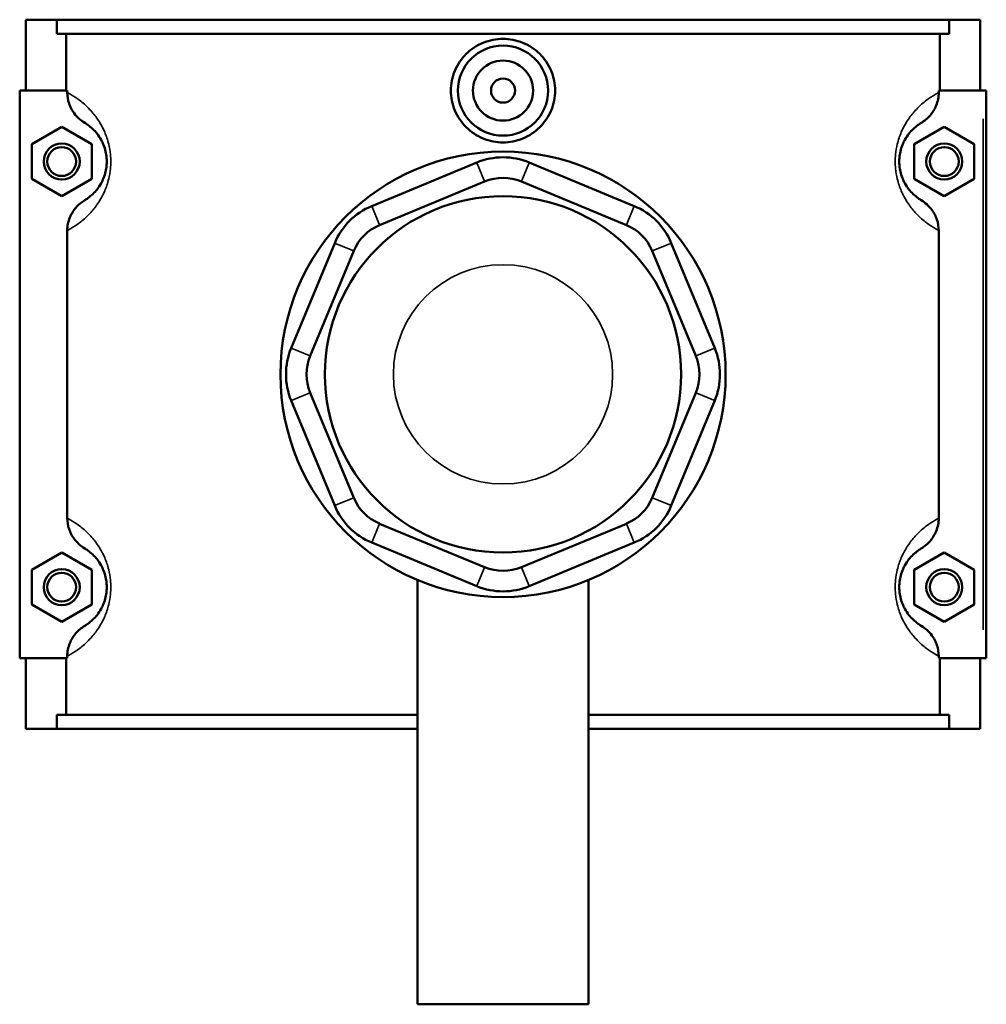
# Model space of a CAD drawing. Header units: inches. Extents: x -1.3 to 48.5, y -1.8 to 47.8.
# Tile 5 of 8: x 15.9 to 22.2, y 31.2 to 37.7. Entities that reach past the tile are written whole.
import ezdxf

# ---------------------------------------------------------------- set-up
doc = ezdxf.new("R2010")
doc.units = ezdxf.units.IN
doc.header["$MEASUREMENT"] = 0
doc.layers.add('Visible (ANSI)', color=7, linetype='Continuous', lineweight=50)
doc.layers.add('Visible Narrow (ANSI)', color=7, linetype='Continuous', lineweight=35)

msp = doc.modelspace()

# ---------------------------------------------------------------- linework, layer by layer
at = {"layer": 'Visible (ANSI)'}
for p, q in [((15.8919, 37.6792), (15.8919, 37.2142)), ((15.8919, 37.6792), (16.097, 37.6792)), ((16.097, 37.6792), (21.9467, 37.6792)), ((16.097, 37.5862), (16.097, 37.6792)), ((21.9467, 37.6792), (21.9467, 37.5862)), ((21.9467, 37.6792), (22.1519, 37.6792)), ((22.1519, 37.6792), (22.1519, 37.2142)), ((21.9467, 37.5862), (16.097, 37.5862)), ((16.1565, 37.2142), (16.1565, 37.5862)), ((21.8872, 37.2142), (21.8872, 37.5862)), ((16.1645, 37.2142), (15.8525, 37.2142)), ((15.8525, 37.2142), (15.8525, 33.4942)), ((16.1645, 37.2142), (16.1645, 37.2016)), ((21.8792, 37.2016), (21.8792, 37.2142)), ((21.8792, 37.2142), (22.1715, 37.2142)), ((22.1715, 37.2142), (22.1912, 37.2142)), ((22.1912, 33.4942), (22.1912, 37.2142)), ((15.9312, 36.8628), (16.1281, 36.9765)), ((16.1281, 36.9765), (16.3249, 36.8628)), ((21.9156, 36.9765), (21.7188, 36.8628)), ((22.1125, 36.8628), (21.9156, 36.9765)), ((15.9312, 36.6355), (15.9312, 36.8628)), ((16.3249, 36.8628), (16.3249, 36.6355)), ((21.7188, 36.8628), (21.7188, 36.6355)), ((22.1125, 36.6355), (22.1125, 36.8628)), ((18.85, 36.7429), (18.1614, 36.4577)), ((19.8823, 36.4577), (19.1938, 36.7429)), ((16.1281, 36.5219), (15.9312, 36.6355)), ((16.3249, 36.6355), (16.1281, 36.5219)), ((18.213, 36.3332), (18.9015, 36.6184)), ((19.1422, 36.6184), (19.8307, 36.3332)), ((21.7188, 36.6355), (21.9156, 36.5219)), ((21.9156, 36.5219), (22.1125, 36.6355)), ((16.1645, 36.2968), (16.1645, 34.4116)), ((21.8792, 34.4116), (21.8792, 36.2968)), ((17.9183, 36.2146), (17.6331, 35.5261)), ((20.4106, 35.5261), (20.1254, 36.2146)), ((17.7576, 35.4745), (18.0428, 36.1631)), ((20.0009, 36.1631), (20.2861, 35.4745)), ((17.6331, 35.1823), (17.9183, 34.4938)), ((18.0428, 34.5453), (17.7576, 35.2339)), ((20.2861, 35.2339), (20.0009, 34.5453)), ((20.1254, 34.4938), (20.4106, 35.1823)), ((18.9015, 34.09), (18.213, 34.3752)), ((19.8307, 34.3752), (19.1422, 34.09)), ((18.1614, 34.2507), (18.85, 33.9655)), ((19.1938, 33.9655), (19.8823, 34.2507)), ((15.9312, 34.0728), (16.1281, 34.1865)), ((16.1281, 34.1865), (16.3249, 34.0728)), ((21.9156, 34.1865), (21.7188, 34.0728)), ((22.1125, 34.0728), (21.9156, 34.1865)), ((15.9312, 33.8455), (15.9312, 34.0728)), ((16.3249, 34.0728), (16.3249, 33.8455)), ((21.7188, 34.0728), (21.7188, 33.8455)), ((22.1125, 33.8455), (22.1125, 34.0728)), ((18.4618, 34.0059), (18.4618, 31.2242)), ((19.5819, 34.0059), (19.5819, 31.2242)), ((16.1281, 33.7319), (15.9312, 33.8455)), ((16.3249, 33.8455), (16.1281, 33.7319)), ((21.7188, 33.8455), (21.9156, 33.7319)), ((21.9156, 33.7319), (22.1125, 33.8455)), ((16.1645, 33.5068), (16.1645, 33.4942)), ((21.8792, 33.4942), (21.8792, 33.5068)), ((15.8525, 33.4942), (16.1645, 33.4942)), ((15.8919, 33.4942), (15.8919, 33.0292)), ((16.1565, 33.1222), (16.1565, 33.4942)), ((22.1715, 33.4942), (21.8792, 33.4942)), ((21.8872, 33.1222), (21.8872, 33.4942)), ((22.1519, 33.4942), (22.1519, 33.0292)), ((22.1912, 33.4942), (22.1715, 33.4942)), ((18.4618, 33.1222), (16.097, 33.1222)), ((16.097, 33.0292), (16.097, 33.1222)), ((21.9467, 33.1222), (19.5819, 33.1222)), ((21.9467, 33.1222), (21.9467, 33.0292)), ((16.097, 33.0292), (15.8919, 33.0292)), ((16.097, 33.0292), (18.4618, 33.0292)), ((19.5819, 33.0292), (21.9467, 33.0292)), ((22.1519, 33.0292), (21.9467, 33.0292)), ((18.4618, 31.2242), (19.5819, 31.2242))]:
    msp.add_line(p, q, dxfattribs=at)
for centre, radius in [((19.0219, 37.2142), 0.2953), ((19.0219, 37.2142), 0.1969), ((19.0219, 37.2142), 0.0787), ((16.1281, 36.7492), 0.1181), ((21.9156, 36.7492), 0.1181), ((16.1281, 36.7492), 0.0945), ((19.0219, 35.3542), 1.4599), ((21.9156, 36.7492), 0.0945), ((19.0219, 35.3542), 1.168), ((16.1281, 33.9592), 0.1181), ((16.1281, 33.9592), 0.0945), ((21.9156, 33.9592), 0.1181), ((21.9156, 33.9592), 0.0945)]:
    msp.add_circle(centre, radius, dxfattribs=at)
for centre, radius, start, end in [((19.0219, 36.3279), 0.4492, 67.5, 112.5), ((19.0219, 36.3279), 0.3144, 67.5, 112.5), ((18.3333, 36.0427), 0.4492, 112.5, 157.5), ((19.7104, 36.0427), 0.4492, 22.5, 67.5), ((18.3333, 36.0427), 0.3144, 112.5, 157.5), ((19.7104, 36.0427), 0.3144, 22.5, 67.5), ((18.0481, 35.3542), 0.4492, 157.5, 202.5), ((19.9956, 35.3542), 0.4492, 337.5, 22.5), ((18.0481, 35.3542), 0.3144, 157.5, 202.5), ((19.9956, 35.3542), 0.3144, 337.5, 22.5), ((18.3333, 34.6657), 0.3144, 202.5, 247.5), ((19.7104, 34.6657), 0.3144, 292.5, 337.5), ((18.3333, 34.6657), 0.4492, 202.5, 247.5), ((19.7104, 34.6657), 0.4492, 292.5, 337.5), ((19.0219, 34.3805), 0.3144, 247.5, 292.5), ((19.0219, 34.3805), 0.4492, 247.5, 292.5)]:
    msp.add_arc(centre, radius, start, end, dxfattribs=at)
for points, knots in [([(19.3633, 37.2142), (19.3633, 37.1714), (19.3546, 37.1257), (19.3196, 37.0419), (19.2932, 37.0038), (19.2326, 36.9436), (19.1942, 36.9175), (19.1103, 36.883), (19.0646, 36.8745), (18.9791, 36.8745), (18.9335, 36.883), (18.8495, 36.9175), (18.8111, 36.9436), (18.7505, 37.0038), (18.7241, 37.0419), (18.6891, 37.1257), (18.6804, 37.1714), (18.6804, 37.257), (18.6891, 37.3026), (18.7241, 37.3865), (18.7505, 37.4246), (18.8111, 37.4848), (18.8495, 37.5108), (18.9335, 37.5454), (18.9791, 37.5539), (19.0646, 37.5539), (19.1103, 37.5454), (19.1942, 37.5108), (19.2326, 37.4848), (19.2932, 37.4246), (19.3196, 37.3865), (19.3546, 37.3026), (19.3633, 37.257), (19.3633, 37.2142)], [0, 0, 0, 0, 0.326333, 0.326333, 0.652666, 0.652666, 0.97861, 0.97861, 1.304554, 1.304554, 1.630498, 1.630498, 1.956443, 1.956443, 2.282775, 2.282775, 2.609108, 2.609108, 2.935441, 2.935441, 3.261774, 3.261774, 3.587718, 3.587718, 3.913662, 3.913662, 4.239607, 4.239607, 4.565551, 4.565551, 4.891884, 4.891884, 5.218216, 5.218216, 5.218216, 5.218216]), ([(16.1645, 37.2016), (16.1645, 37.1773), (16.1685, 37.1531), (16.1839, 37.1071), (16.1952, 37.0854), (16.2284, 37.0404), (16.2522, 37.019), (16.2793, 37.0028)], [-0.6116053, -0.6116053, -0.6116053, -0.6116053, -0.4261876, -0.4261876, -0.2412182, -0.2412182, 0, 0, 0, 0]), ([(21.7644, 37.0028), (21.7863, 37.0158), (21.806, 37.0323), (21.8395, 37.071), (21.8531, 37.0931), (21.8736, 37.1439), (21.8792, 37.1726), (21.8792, 37.2016)], [-0.6110334, -0.6110334, -0.6110334, -0.6110334, -0.4169543, -0.4169543, -0.2208786, -0.2208786, 0, 0, 0, 0]), ([(16.2793, 37.0028), (16.2856, 36.999), (16.2927, 36.9945), (16.3101, 36.982), (16.3209, 36.9734), (16.3418, 36.9533), (16.3517, 36.9427), (16.3702, 36.9188), (16.3788, 36.906), (16.3925, 36.8812), (16.3977, 36.8703), (16.4078, 36.845), (16.4125, 36.8302), (16.4189, 36.8017), (16.421, 36.7885), (16.423, 36.7664), (16.4234, 36.7578), (16.4234, 36.7492), (16.4234, 36.7406), (16.423, 36.7319), (16.421, 36.7099), (16.4189, 36.6967), (16.4125, 36.6682), (16.4078, 36.6534), (16.3977, 36.6281), (16.3925, 36.6172), (16.3788, 36.5924), (16.3702, 36.5796), (16.3517, 36.5557), (16.3418, 36.5451), (16.3209, 36.525), (16.3101, 36.5164), (16.2927, 36.5039), (16.2856, 36.4994), (16.2793, 36.4956)], [0.684808, 0.684808, 0.684808, 0.684808, 1.066831, 1.066831, 1.547853, 1.547853, 1.933859, 1.933859, 2.261983, 2.261983, 2.476964, 2.476964, 2.7169, 2.7169, 2.902021, 2.902021, 3.017722, 3.017722, 3.017722, 3.133422, 3.133422, 3.318544, 3.318544, 3.55848, 3.55848, 3.773461, 3.773461, 4.101584, 4.101584, 4.48759, 4.48759, 4.968612, 4.968612, 5.350636, 5.350636, 5.350636, 5.350636]), ([(21.7644, 36.4956), (21.7581, 36.4994), (21.751, 36.5039), (21.7336, 36.5164), (21.7228, 36.525), (21.7019, 36.5451), (21.692, 36.5557), (21.6735, 36.5796), (21.6649, 36.5924), (21.6513, 36.6172), (21.646, 36.6281), (21.636, 36.6534), (21.6312, 36.6682), (21.6248, 36.6967), (21.6227, 36.7099), (21.6207, 36.7319), (21.6204, 36.7406), (21.6204, 36.7492), (21.6204, 36.7578), (21.6207, 36.7664), (21.6227, 36.7885), (21.6248, 36.8017), (21.6312, 36.8302), (21.636, 36.845), (21.646, 36.8703), (21.6513, 36.8812), (21.6649, 36.906), (21.6735, 36.9188), (21.692, 36.9427), (21.7019, 36.9533), (21.7228, 36.9734), (21.7336, 36.982), (21.751, 36.9945), (21.7581, 36.999), (21.7644, 37.0028)], [0.684808, 0.684808, 0.684808, 0.684808, 1.066832, 1.066832, 1.547854, 1.547854, 1.933859, 1.933859, 2.261983, 2.261983, 2.476964, 2.476964, 2.7169, 2.7169, 2.902021, 2.902021, 3.017722, 3.017722, 3.017722, 3.133422, 3.133422, 3.318544, 3.318544, 3.55848, 3.55848, 3.773461, 3.773461, 4.101584, 4.101584, 4.48759, 4.48759, 4.968611, 4.968611, 5.350636, 5.350636, 5.350636, 5.350636]), ([(16.2793, 36.4956), (16.2575, 36.4826), (16.2377, 36.4661), (16.2042, 36.4274), (16.1906, 36.4053), (16.1701, 36.3545), (16.1645, 36.3258), (16.1645, 36.2968)], [-0.6110334, -0.6110334, -0.6110334, -0.6110334, -0.4169543, -0.4169543, -0.2208786, -0.2208786, 0, 0, 0, 0]), ([(21.8792, 36.2968), (21.8792, 36.3211), (21.8753, 36.3453), (21.8598, 36.3913), (21.8485, 36.413), (21.8153, 36.458), (21.7916, 36.4794), (21.7644, 36.4956)], [-0.6116053, -0.6116053, -0.6116053, -0.6116053, -0.4261876, -0.4261876, -0.2412182, -0.2412182, 0, 0, 0, 0]), ([(16.1645, 34.4116), (16.1645, 34.3873), (16.1685, 34.3631), (16.1839, 34.3171), (16.1952, 34.2954), (16.2284, 34.2504), (16.2522, 34.229), (16.2793, 34.2128)], [-0.6116053, -0.6116053, -0.6116053, -0.6116053, -0.4261876, -0.4261876, -0.2412182, -0.2412182, 0, 0, 0, 0]), ([(21.7644, 34.2128), (21.7863, 34.2258), (21.806, 34.2423), (21.8395, 34.281), (21.8531, 34.3031), (21.8736, 34.3539), (21.8792, 34.3826), (21.8792, 34.4116)], [-0.6110334, -0.6110334, -0.6110334, -0.6110334, -0.4169543, -0.4169543, -0.2208786, -0.2208786, 0, 0, 0, 0]), ([(16.2793, 34.2128), (16.2856, 34.209), (16.2927, 34.2045), (16.3101, 34.192), (16.3209, 34.1834), (16.3418, 34.1633), (16.3517, 34.1527), (16.3702, 34.1288), (16.3788, 34.116), (16.3925, 34.0912), (16.3977, 34.0803), (16.4078, 34.055), (16.4125, 34.0402), (16.4189, 34.0117), (16.421, 33.9985), (16.423, 33.9764), (16.4234, 33.9678), (16.4234, 33.9592), (16.4234, 33.9506), (16.423, 33.9419), (16.421, 33.9199), (16.4189, 33.9067), (16.4125, 33.8782), (16.4078, 33.8634), (16.3977, 33.8381), (16.3925, 33.8272), (16.3788, 33.8024), (16.3702, 33.7896), (16.3517, 33.7657), (16.3418, 33.7551), (16.3209, 33.735), (16.3101, 33.7264), (16.2927, 33.7139), (16.2856, 33.7094), (16.2793, 33.7056)], [0.684808, 0.684808, 0.684808, 0.684808, 1.066832, 1.066832, 1.547853, 1.547853, 1.933859, 1.933859, 2.261983, 2.261983, 2.476964, 2.476964, 2.7169, 2.7169, 2.902021, 2.902021, 3.017722, 3.017722, 3.017722, 3.133422, 3.133422, 3.318544, 3.318544, 3.55848, 3.55848, 3.773461, 3.773461, 4.101584, 4.101584, 4.48759, 4.48759, 4.968612, 4.968612, 5.350636, 5.350636, 5.350636, 5.350636]), ([(21.7644, 33.7056), (21.7581, 33.7094), (21.751, 33.7139), (21.7336, 33.7264), (21.7228, 33.735), (21.7019, 33.7551), (21.692, 33.7657), (21.6735, 33.7896), (21.6649, 33.8024), (21.6513, 33.8272), (21.646, 33.8381), (21.636, 33.8634), (21.6312, 33.8782), (21.6248, 33.9067), (21.6227, 33.9199), (21.6207, 33.9419), (21.6204, 33.9506), (21.6204, 33.9592), (21.6204, 33.9678), (21.6207, 33.9764), (21.6227, 33.9985), (21.6248, 34.0117), (21.6312, 34.0402), (21.636, 34.055), (21.646, 34.0803), (21.6513, 34.0912), (21.6649, 34.116), (21.6735, 34.1288), (21.692, 34.1527), (21.7019, 34.1633), (21.7228, 34.1834), (21.7336, 34.192), (21.751, 34.2045), (21.7581, 34.209), (21.7644, 34.2128)], [0.684727, 0.684727, 0.684727, 0.684727, 1.066752, 1.066752, 1.547774, 1.547774, 1.933779, 1.933779, 2.261903, 2.261903, 2.476883, 2.476883, 2.716819, 2.716819, 2.90194, 2.90194, 3.017641, 3.017641, 3.017641, 3.133342, 3.133342, 3.318463, 3.318463, 3.558399, 3.558399, 3.773379, 3.773379, 4.101503, 4.101503, 4.487508, 4.487508, 4.968529, 4.968529, 5.350555, 5.350555, 5.350555, 5.350555]), ([(16.2793, 33.7056), (16.2575, 33.6926), (16.2377, 33.6761), (16.2042, 33.6374), (16.1906, 33.6153), (16.1701, 33.5645), (16.1645, 33.5358), (16.1645, 33.5068)], [-0.6110334, -0.6110334, -0.6110334, -0.6110334, -0.4169543, -0.4169543, -0.2208786, -0.2208786, 0, 0, 0, 0]), ([(21.8792, 33.5068), (21.8792, 33.5311), (21.8753, 33.5553), (21.8598, 33.6013), (21.8485, 33.623), (21.8153, 33.668), (21.7916, 33.6894), (21.7644, 33.7056)], [-0.6116053, -0.6116053, -0.6116053, -0.6116053, -0.4261876, -0.4261876, -0.2412182, -0.2412182, 0, 0, 0, 0])]:
    msp.add_open_spline(points, degree=3, knots=knots, dxfattribs=at)
at = {"layer": 'Visible Narrow (ANSI)'}
for p, q in [((22.1715, 37.0282), (22.1715, 33.6802)), ((18.8989, 36.6247), (18.8525, 36.7367)), ((19.1448, 36.6247), (19.1912, 36.7367)), ((18.164, 36.4515), (18.2104, 36.3395)), ((19.8333, 36.3395), (19.8797, 36.4515)), ((18.0366, 36.1656), (17.9245, 36.212)), ((20.0071, 36.1656), (20.1192, 36.212)), ((17.7514, 35.4771), (17.6393, 35.5235)), ((20.2923, 35.4771), (20.4044, 35.5235)), ((17.7514, 35.2313), (17.6393, 35.1849)), ((20.2923, 35.2313), (20.4044, 35.1849)), ((18.0366, 34.5428), (17.9245, 34.4963)), ((20.0071, 34.5428), (20.1192, 34.4963)), ((18.2104, 34.3689), (18.164, 34.2569)), ((19.8333, 34.3689), (19.8797, 34.2569)), ((18.8989, 34.0837), (18.8525, 33.9717)), ((19.1448, 34.0837), (19.1912, 33.9717))]:
    msp.add_line(p, q, dxfattribs=at)
msp.add_circle((19.0219, 35.3542), 0.7187, dxfattribs=at)
for points, knots in [([(16.1645, 36.2968), (16.1791, 36.3045), (16.1962, 36.3142), (16.2341, 36.3393), (16.2547, 36.3545), (16.2947, 36.3898), (16.3135, 36.4085), (16.3488, 36.4506), (16.3652, 36.4731), (16.3912, 36.5168), (16.4012, 36.5359), (16.4204, 36.5805), (16.4294, 36.6066), (16.4417, 36.6568), (16.4457, 36.68), (16.4494, 36.7188), (16.4501, 36.734), (16.4501, 36.7492), (16.4501, 36.7644), (16.4494, 36.7796), (16.4457, 36.8184), (16.4417, 36.8416), (16.4294, 36.8918), (16.4204, 36.9178), (16.4012, 36.9625), (16.3912, 36.9815), (16.3652, 37.0253), (16.3488, 37.0477), (16.3135, 37.0899), (16.2947, 37.1086), (16.2547, 37.1439), (16.2341, 37.1591), (16.1962, 37.1842), (16.1791, 37.1939), (16.1645, 37.2016)], [-5.471779, -5.471779, -5.471779, -5.471779, -4.968612, -4.968612, -4.48759, -4.48759, -4.101584, -4.101584, -3.773461, -3.773461, -3.55848, -3.55848, -3.318544, -3.318544, -3.133422, -3.133422, -3.017722, -3.017722, -3.017722, -2.902021, -2.902021, -2.7169, -2.7169, -2.476964, -2.476964, -2.261983, -2.261983, -1.933859, -1.933859, -1.547853, -1.547853, -1.066831, -1.066831, -0.563664, -0.563664, -0.563664, -0.563664]), ([(21.8792, 37.2016), (21.8646, 37.1939), (21.8475, 37.1842), (21.8096, 37.1591), (21.789, 37.1439), (21.749, 37.1086), (21.7303, 37.0899), (21.6949, 37.0477), (21.6785, 37.0253), (21.6525, 36.9815), (21.6426, 36.9625), (21.6233, 36.9178), (21.6143, 36.8918), (21.602, 36.8416), (21.598, 36.8184), (21.5943, 36.7796), (21.5936, 36.7644), (21.5936, 36.7492), (21.5936, 36.734), (21.5943, 36.7188), (21.598, 36.68), (21.602, 36.6568), (21.6143, 36.6066), (21.6233, 36.5805), (21.6426, 36.5359), (21.6525, 36.5168), (21.6785, 36.4731), (21.6949, 36.4506), (21.7303, 36.4085), (21.749, 36.3898), (21.789, 36.3545), (21.8096, 36.3393), (21.8475, 36.3142), (21.8646, 36.3045), (21.8792, 36.2968)], [-5.471779, -5.471779, -5.471779, -5.471779, -4.968611, -4.968611, -4.48759, -4.48759, -4.101584, -4.101584, -3.773461, -3.773461, -3.55848, -3.55848, -3.318544, -3.318544, -3.133422, -3.133422, -3.017722, -3.017722, -3.017722, -2.902021, -2.902021, -2.7169, -2.7169, -2.476964, -2.476964, -2.261983, -2.261983, -1.933859, -1.933859, -1.547854, -1.547854, -1.066832, -1.066832, -0.563664, -0.563664, -0.563664, -0.563664]), ([(16.1645, 33.5068), (16.1791, 33.5145), (16.1962, 33.5242), (16.2341, 33.5493), (16.2547, 33.5645), (16.2947, 33.5998), (16.3135, 33.6185), (16.3488, 33.6606), (16.3652, 33.6831), (16.3912, 33.7268), (16.4012, 33.7459), (16.4204, 33.7905), (16.4294, 33.8166), (16.4417, 33.8668), (16.4457, 33.89), (16.4494, 33.9288), (16.4501, 33.944), (16.4501, 33.9592), (16.4501, 33.9744), (16.4494, 33.9896), (16.4457, 34.0284), (16.4417, 34.0516), (16.4294, 34.1018), (16.4204, 34.1278), (16.4012, 34.1725), (16.3912, 34.1915), (16.3652, 34.2353), (16.3488, 34.2577), (16.3135, 34.2999), (16.2947, 34.3186), (16.2547, 34.3539), (16.2341, 34.3691), (16.1962, 34.3942), (16.1791, 34.4039), (16.1645, 34.4116)], [-5.471779, -5.471779, -5.471779, -5.471779, -4.968612, -4.968612, -4.48759, -4.48759, -4.101584, -4.101584, -3.773461, -3.773461, -3.55848, -3.55848, -3.318544, -3.318544, -3.133422, -3.133422, -3.017722, -3.017722, -3.017722, -2.902021, -2.902021, -2.7169, -2.7169, -2.476964, -2.476964, -2.261983, -2.261983, -1.933859, -1.933859, -1.547853, -1.547853, -1.066832, -1.066832, -0.563664, -0.563664, -0.563664, -0.563664]), ([(21.8792, 34.4116), (21.8646, 34.4039), (21.8475, 34.3942), (21.8096, 34.3691), (21.789, 34.3539), (21.749, 34.3186), (21.7303, 34.2999), (21.6949, 34.2577), (21.6785, 34.2353), (21.6525, 34.1915), (21.6426, 34.1725), (21.6233, 34.1278), (21.6143, 34.1018), (21.602, 34.0516), (21.598, 34.0284), (21.5943, 33.9896), (21.5936, 33.9744), (21.5936, 33.9592), (21.5936, 33.944), (21.5943, 33.9288), (21.598, 33.89), (21.602, 33.8668), (21.6143, 33.8166), (21.6233, 33.7905), (21.6426, 33.7459), (21.6525, 33.7268), (21.6785, 33.6831), (21.6949, 33.6606), (21.7303, 33.6185), (21.749, 33.5998), (21.789, 33.5645), (21.8096, 33.5493), (21.8475, 33.5242), (21.8646, 33.5145), (21.8792, 33.5068)], [-5.471699, -5.471699, -5.471699, -5.471699, -4.968529, -4.968529, -4.487508, -4.487508, -4.101503, -4.101503, -3.773379, -3.773379, -3.558399, -3.558399, -3.318463, -3.318463, -3.133342, -3.133342, -3.017641, -3.017641, -3.017641, -2.90194, -2.90194, -2.716819, -2.716819, -2.476883, -2.476883, -2.261903, -2.261903, -1.933779, -1.933779, -1.547774, -1.547774, -1.066752, -1.066752, -0.563583, -0.563583, -0.563583, -0.563583])]:
    msp.add_open_spline(points, degree=3, knots=knots, dxfattribs=at)

doc.saveas('drawing.dxf')
